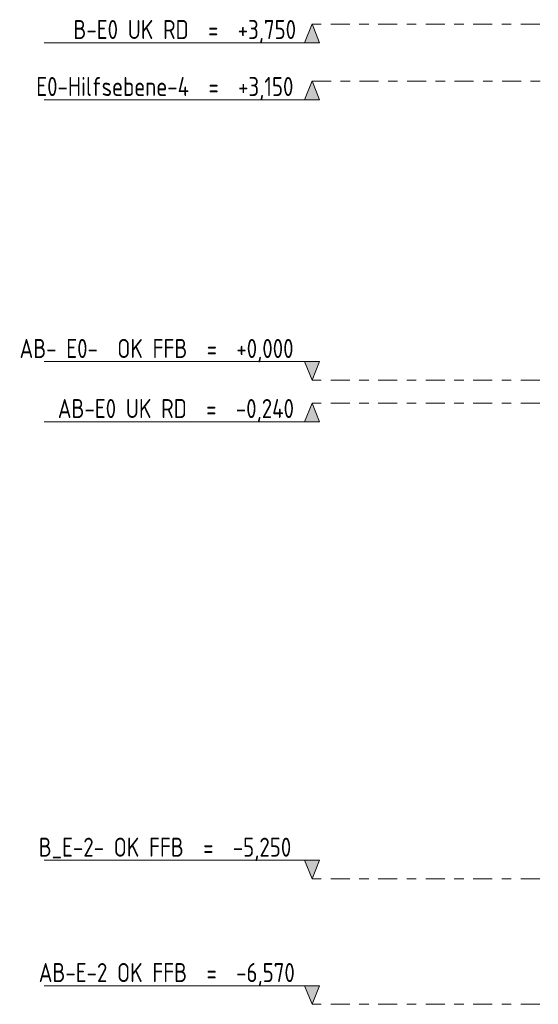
# Model space of a CAD drawing. Header units: metres. Extents: x -28 to 176, y -14 to 869.
# Tile 1 of 60: x -27.92 to -22.46, y -9.37 to 1. Entities that reach past the tile are written whole.
import ezdxf

# ---------------------------------------------------------------- set-up
doc = ezdxf.new("R2010")
doc.units = ezdxf.units.M
doc.linetypes.add('_Ebene_', pattern=[0.4, 0.2, -0.1, 0, -0.1])
doc.layers.add('A_Ebenen', color=130, linetype='Continuous', lineweight=5)
doc.styles.add('ISOCPEUR', font='isocpeur.ttf', dxfattribs={"width": 0.8, "height": 0.2})

# ---------------------------------------------------------------- blocks, each defined once
blk = doc.blocks.new('Ebene - Rohbau-1046864-C')
at = {"layer": 'A_Ebenen'}
blk.add_hatch(color=256, dxfattribs=at).paths.add_polyline_path([(26.636, -2.599), (26.556, -2.795), (26.477, -2.599)], flags=0)
at = {"layer": 'A_Ebenen', "color": 170, "lineweight": 9}
for p, q in [((26.477, -2.599), (26.556, -2.795)), ((26.477, -2.599), (29.377, -2.599)), ((26.556, -2.795), (26.636, -2.599))]:
    blk.add_line(p, q, dxfattribs=at)
at = {"layer": 'A_Ebenen', "color": 251, "lineweight": 9}
for p, q in [((26.636, -2.599), (26.477, -2.599)), ((26.477, -2.599), (26.556, -2.795)), ((26.556, -2.795), (26.636, -2.599))]:
    blk.add_line(p, q, dxfattribs=at)
blk = doc.blocks.new('Ebene - Rohbau-1168218-C')
at = {"layer": 'A_Ebenen'}
blk.add_hatch(color=256, dxfattribs=at).paths.add_polyline_path([(-24.92, 5.948), (-24.762, 5.948), (-24.841, 6.145)], flags=0)
at = {"layer": 'A_Ebenen', "color": 251, "lineweight": 9}
for p, q in [((-24.92, 5.948), (-24.841, 6.145)), ((-24.841, 6.145), (-24.762, 5.948)), ((-24.762, 5.948), (-24.92, 5.948))]:
    blk.add_line(p, q, dxfattribs=at)
at = {"layer": 'A_Ebenen', "color": 170, "lineweight": 9}
blk.add_line((-24.762, 5.948), (-27.662, 5.948), dxfattribs=at)

msp = doc.modelspace()

# ---------------------------------------------------------------- linework, layer by layer
at = {"layer": 'A_Ebenen', "color": 170, "linetype": '_Ebene_', "lineweight": 9}
for p, q in [((26.5562, 0.9549), (-24.8409, 0.9549)), ((-24.8409, 0.3549), (26.5562, 0.3549)), ((26.5562, -2.7951), (-24.8409, -2.7951)), ((26.5562, -3.0351), (-24.8409, -3.0351)), ((26.5562, -8.0451), (-24.8409, -8.0451)), ((26.5562, -9.3651), (-24.8409, -9.3651))]:
    msp.add_line(p, q, dxfattribs=at)

# ---------------------------------------------------------------- block references
at = {"layer": 'A_Ebenen', "color": 251, "lineweight": 9}
for p in [(0, -5.19), (0, -5.79), (0, -9.18)]:
    msp.add_blockref('Ebene - Rohbau-1168218-C', p, dxfattribs=at)
at = {"layer": 'A_Ebenen', "color": 251, "lineweight": 9, "extrusion": (0, 0, -1)}
for p in [(-1.7153, 0), (-1.7153, -5.25), (-1.7153, -6.57)]:
    msp.add_blockref('Ebene - Rohbau-1046864-C', p, dxfattribs=at)

# ---------------------------------------------------------------- texts
at = {"layer": 'A_Ebenen', "color": 7, "char_height": 0.2, "attachment_point": 1, "style": 'ISOCPEUR'}
for s, insert, width in [('B-E0 UK RD  =  +3,750', (-27.3533, 0.9968), 2.873248), ('E0-Hilfsebene-4  =  +3,150', (-27.7445, 0.3968), 3.347847), ('AB- E0-  OK FFB  =  +0,000', (-27.9197, -2.3609), 3.559492), ('AB-E0 UK RD  =  -0,240', (-27.5173, -2.9932), 3.072066), ('B_E-2- OK FFB  =  -5,250', (-27.7181, -7.6109), 3.315779), ('AB-E-2 OK FFB  =  -6,570', (-27.7181, -8.9309), 3.315779)]:
    msp.add_mtext(s, dxfattribs=dict(at, insert=insert, width=width))

doc.saveas('drawing.dxf')
